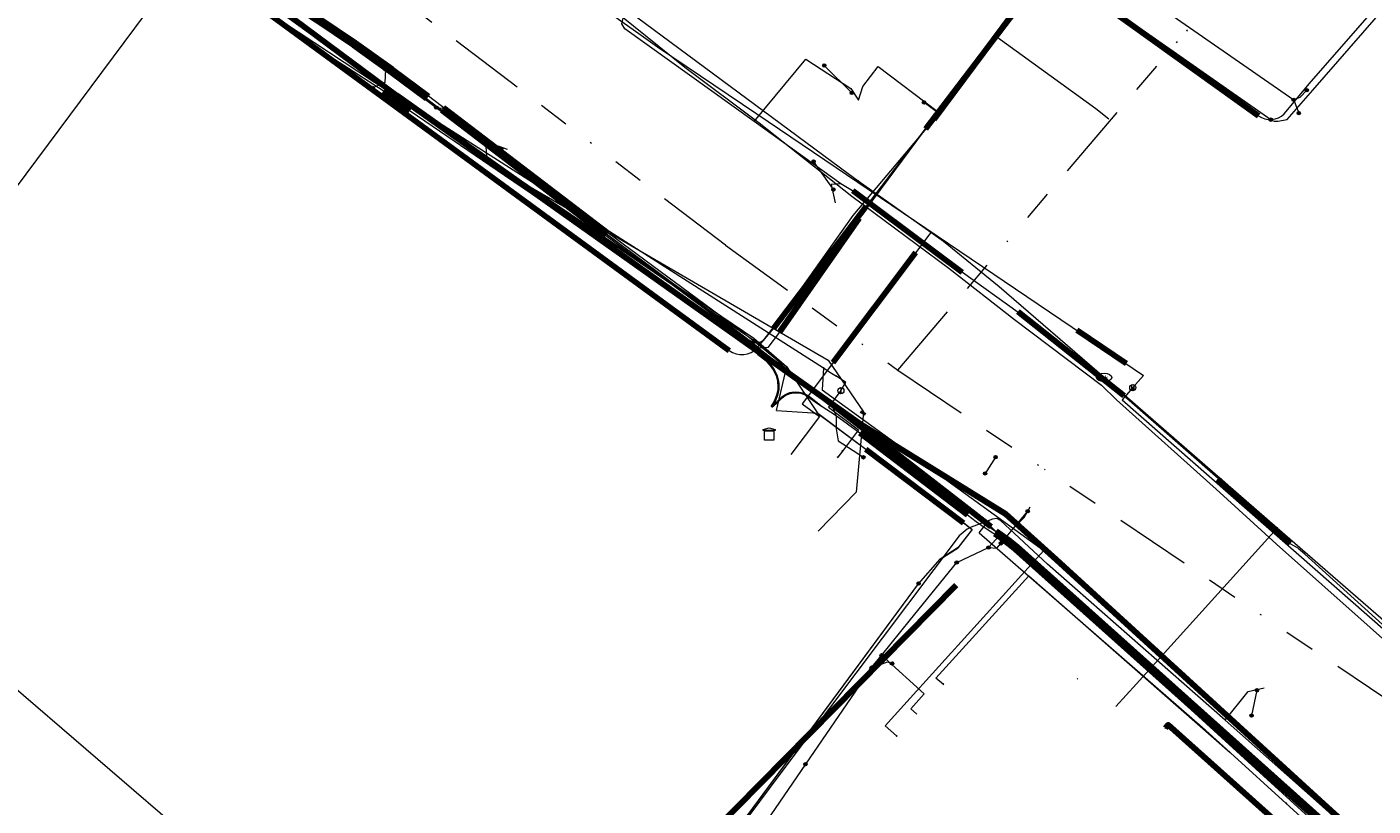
# Model space of a CAD drawing. Header units: metres. Extents: x 98902 to 136161, y 449037 to 499677.
# Tile 182 of 200: x 113463 to 113551, y 483532 to 483582. Entities that reach past the tile are written whole.
import ezdxf
from ezdxf.enums import TextEntityAlignment as Align
from ezdxf.lldxf.tags import DXFTag

# ---------------------------------------------------------------- set-up
doc = ezdxf.new("R2010")
doc.units = ezdxf.units.M
doc.linetypes.add('RI-OVERIG', pattern=[17, 5, -2, 2, -2, 0, -2, 2, -2])
for name, color, linetype, lineweight in [('B-WE-KL-DATA-G', 90, 'KL-DATA-N', 18), ('B-WE-KL-DATA_HULPSTUK-S', 90, 'Continuous', 25), ('B-WE-KL-DATA_KABELBED-G', 90, 'Continuous', 100), ('B-WE-KL-DATA_MANTELBUIS-G', 90, 'Continuous', 100), ('B-WE-KL-ET_LS-G', 190, 'KL-LS-N', 18), ('B-WE-KL-ET_LS_HULPSTUK-S', 190, 'Continuous', 25), ('B-WE-KL-ET_LS_MANTELBUIS-G', 190, 'Continuous', 100), ('B-WE-KL-ET_MS-G', 130, 'KL-MS-N', 18), ('B-WE-KL-ET_MS_HULPSTUK-S', 130, 'Continuous', 25), ('B-WE-KL-ET_MS_MANTELBUIS-G', 130, 'Continuous', 100), ('B-WE-KL-GAS_LD-G', 50, 'KL-GAS-LD-N', 18), ('B-WE-KL-GAS_LD_HULPSTUK-S', 50, 'Continuous', 25), ('B-WE-KL-GAS_LD_MANTELBUIS-G', 50, 'Continuous', 100), ('B-WE-KL-WATER-G', 170, 'KL-WATER-N', 18), ('B-WE-KL-WATER-S', 170, 'Continuous', 25), ('B-WE-KL-WATER_HULPSTUK-S', 170, 'Continuous', 25), ('B-WE-KL-WATER_MANTELBUIS-G', 170, 'Continuous', 100), ('B-WE-RI-VRIJVERVAL-G', 210, 'RI-OVERIG', 18), ('B-WE-RI-VRIJVERVAL_HULPSTUK-S', 210, 'Continuous', 25), ('V-WE-KL-WATER_HULPSTUK-S', 170, 'Continuous', 25)]:
    doc.layers.add(name, color=color, linetype=linetype, lineweight=lineweight)
doc.styles.add('NLCS-ISO', font='NLCS-ISO.ttf')
doc.styles.get("Standard").update_dxf_attribs({"font": 'arial.ttf'})
tags = doc.linetypes.add('KL-DATA-N', pattern='A,4,-1,[101,NLCS.SHX,S=0.5,R=0,X=0,Y=0],-1,4,-1,["D",Standard,S=1,R=0,X=-0.25,Y=-0.5],-1.5', length=12.5).pattern_tags.tags
tags[18] = DXFTag(74, 10)
tags = doc.linetypes.add('KL-GAS-LD-N', pattern='A,4,-1,[69,NLCS.SHX,S=0.5,R=0,X=0,Y=0],-1,4,-1,["L",Standard,S=1,R=0,X=0.25,Y=-0.5],-2', length=13).pattern_tags.tags
tags[18] = DXFTag(74, 10)
tags = doc.linetypes.add('KL-LS-N', pattern='A,4,-1,[103,NLCS.SHX,S=0.75,R=0,X=0,Y=0],-1,4,-1,["L",Standard,S=1,R=0,X=0,Y=-0.5],-2', length=13).pattern_tags.tags
tags[18] = DXFTag(74, 10)
tags = doc.linetypes.add('KL-MS-N', pattern='A,4,-1,[103,NLCS.SHX,S=0.75,R=0,X=0,Y=0],-1,4,-1,["M",Standard,S=1,R=0,X=0,Y=-0.5],-2', length=13).pattern_tags.tags
tags[18] = DXFTag(74, 10)
doc.linetypes.add('KL-WATER-N', pattern='A,7,-0.5,[168,NLCS.SHX,S=0.75,R=0,X=0.75,Y=0],-2', length=9.5)

# ---------------------------------------------------------------- blocks, each defined once
blk = doc.blocks.new('SKL-WATER_BRANDKRAAN_BRANDPUT-SO')
at = {"color": 0, "linetype": 'ByBlock', "lineweight": 18}
blk.add_ellipse((0, 0), major_axis=(2.5, 0), ratio=0.54, dxfattribs=at)
at = {"color": 0, "linetype": 'ByBlock', "lineweight": 18, "style": 'NLCS-ISO'}
blk.add_text('bk', height=1.5, dxfattribs=at).set_placement((0.16, 0), align=Align.MIDDLE_CENTER)
blk = doc.blocks.new('SKL-WTB_HULP_OVERIG-SO')
at = {"color": 0, "linetype": 'ByBlock', "lineweight": 18}
for points in [[(-0.14, 0.14), (0.14, -0.14)], [(0.14, 0.14), (-0.14, -0.14)]]:
    blk.add_lwpolyline(points, dxfattribs=at)
at = {"color": 0, "linetype": 'ByBlock', "lineweight": 18, "style": 'NLCS-ISO', "flags": 1}
for tag, p in [('TYPE', (1.5, 0)), ('OMSCHRIJVING', (1.5, -3)), ('LABEL', (1.5, -1.5))]:
    blk.add_attdef(tag, p, '', height=1, dxfattribs=at)
blk = doc.blocks.new('SKL-WTB_HULP_AFSLUITER-SO')
at = {"color": 0, "linetype": 'ByBlock', "lineweight": 18}
blk.add_lwpolyline([(0, 0.8), (0, -0.8)], dxfattribs=at)
blk.add_circle((0, 0), 1, dxfattribs=at)
at = {"color": 0, "linetype": 'ByBlock', "lineweight": 18, "style": 'NLCS-ISO', "flags": 1}
for tag, p in [('TYPE', (1.5, 0)), ('OMSCHRIJVING', (1.5, -3)), ('LABEL', (1.5, -1.5))]:
    blk.add_attdef(tag, p, '', height=1, dxfattribs=at)
blk = doc.blocks.new('SKL-WTB_HULP_SIFON-SO')
at = {"linetype": 'ByBlock', "lineweight": 18}
h = blk.add_hatch(color=0, dxfattribs=at)
h.dxf.hatch_style = 1
h.paths.add_polyline_path([(0.13, -0.53), (-0.13, -0.53), (-0.13, -0.8), (0.13, -0.8)])
at = {"color": 0, "linetype": 'ByBlock', "lineweight": 18}
blk.add_lwpolyline([(0.33, 0.8), (0.33, -0.53), (-0.33, -0.53), (-0.33, 0.8)], dxfattribs=at)
blk.add_lwpolyline([(0.13, -0.8), (-0.13, -0.8), (-0.13, -0.53), (0.13, -0.53)], close=True, dxfattribs=at)
blk.add_circle((0, 0), 1, dxfattribs=at)
at = {"color": 0, "linetype": 'ByBlock', "lineweight": 18, "style": 'NLCS-ISO', "flags": 1}
for tag, p in [('TYPE', (1.5, 0)), ('OMSCHRIJVING', (1.5, -3)), ('LABEL', (1.5, -1.5))]:
    blk.add_attdef(tag, p, '', height=1, dxfattribs=at)
blk = doc.blocks.new('SKL-WTB_HULP_MOF-SO')
at = {"linetype": 'ByBlock', "lineweight": 18}
h = blk.add_hatch(color=0, dxfattribs=at)
h.dxf.hatch_style = 1
h.paths.add_polyline_path([(-0.5625, 0, 1), (0.5625, 0, 1)])
at = {"color": 0, "linetype": 'ByBlock', "lineweight": 18}
blk.add_circle((0, 0), 0.5625, dxfattribs=at)
at = {"color": 0, "linetype": 'ByBlock', "lineweight": 18, "style": 'NLCS-ISO', "flags": 1}
for tag, p in [('TYPE', (1.5, 0)), ('OMSCHRIJVING', (1.5, -3)), ('LABEL', (1.5, -1.5))]:
    blk.add_attdef(tag, p, '', height=1, dxfattribs=at)
blk = doc.blocks.new('SKL-WTB_HULP_TECHNISCH GEBOUW-SO')
at = {"color": 0, "linetype": 'ByBlock', "lineweight": 18}
for points in [[(-2, 1.5), (0, 2), (2, 1.5), (2, 1.18), (-2, 1.18)], [(-1.5, 1.02), (1.5, 1.02), (1.5, -2), (-1.5, -2)]]:
    blk.add_lwpolyline(points, close=True, dxfattribs=at)
at = {"color": 0, "linetype": 'ByBlock', "lineweight": 18, "style": 'NLCS-ISO', "flags": 1}
for tag, p in [('TYPE', (2.5, 0)), ('OMSCHRIJVING', (2.5, -3)), ('LABEL', (2.5, -1.5))]:
    blk.add_attdef(tag, p, '', height=1, dxfattribs=at)
blk = doc.blocks.new('SRI-HULP_OVERIG-SO')
at = {"color": 0, "linetype": 'ByBlock', "lineweight": 18}
for points in [[(-0.14, 0.14), (0.14, -0.14)], [(0.14, 0.14), (-0.14, -0.14)]]:
    blk.add_lwpolyline(points, dxfattribs=at)
at = {"color": 0, "linetype": 'ByBlock', "lineweight": 18, "style": 'NLCS-ISO', "flags": 1}
for tag, p in [('TYPE', (1.5, 0)), ('OMSCHRIJVING', (1.5, -3)), ('LABEL', (1.5, -1.5))]:
    blk.add_attdef(tag, p, '', height=1, dxfattribs=at)

msp = doc.modelspace()

# ---------------------------------------------------------------- linework, layer by layer
at = {"layer": 'B-WE-KL-DATA-G', "flags": 128}
for points in [[(113506.398, 483635.558), (113510.868, 483632.3), (113509.512, 483630.465), (113508.139, 483628.915), (113517.124, 483622.191), (113518.766, 483620.823), (113525.871, 483615.675), (113525.612, 483615.238), (113522.617, 483611.228), (113521.806, 483610.144), (113516.297, 483602.768), (113514.099, 483599.959), (113511.411, 483596.359), (113506.604, 483589.932), (113503.941, 483586.186), (113501.822, 483583.126), (113505.959, 483579.807), (113510.83, 483576.155), (113516.882, 483571.376), (113523.216, 483566.652), (113527.513, 483563.303), (113533.22, 483559.005), (113534.192, 483558.068), (113540.708, 483552.227), (113544.649, 483548.628), (113559.863, 483535.084), (113568.302, 483532.665), (113573.8, 483538.421)], [(113511.411, 483596.359), (113506.604, 483589.932), (113503.941, 483586.186), (113501.822, 483583.126), (113505.959, 483579.807), (113510.83, 483576.155), (113516.882, 483571.376), (113523.216, 483566.652), (113527.513, 483563.303), (113533.22, 483559.005), (113534.192, 483558.068), (113540.708, 483552.227), (113544.649, 483548.628), (113559.863, 483535.084), (113568.302, 483532.665), (113573.8, 483538.421)], [(113525.211, 483549.373), (113525.821, 483550.138)], [(113525.211, 483549.373), (113539.801, 483536.667), (113541.616, 483535.017)], [(113522.87, 483539.46), (113522.37, 483539.87), (113528.46, 483546.55), (113541.616, 483535.017)], [(113541.616, 483535.017), (113541.654, 483534.983)], [(113541.654, 483534.983), (113545.284, 483531.682)], [(113545.284, 483531.682), (113548.592, 483528.674)]]:
    msp.add_lwpolyline(points, dxfattribs=at)
at = {"layer": 'B-WE-KL-DATA_KABELBED-G', "flags": 128}
for points in [[(113470.343, 483590.445), (113470.758, 483590.136), (113487.098, 483577.966), (113517.426, 483556.499), (113526.937, 483550.605), (113530.238, 483547.617), (113547.966, 483531.429), (113551.625, 483528.129), (113558.826, 483519.925), (113567.256, 483510.323), (113567.5, 483510.11), (113568.324, 483509.391)], [(113517.426, 483556.499), (113526.937, 483550.605)], [(113558.5, 483519.566), (113558.009, 483519.025), (113557.764, 483518.749), (113557.764, 483518.749), (113537.57, 483536.824), (113537.37, 483536.6)]]:
    msp.add_lwpolyline(points, dxfattribs=at)
at = {"layer": 'B-WE-KL-DATA_MANTELBUIS-G', "flags": 128}
msp.add_lwpolyline([(113517.426, 483556.499), (113526.937, 483550.605)], dxfattribs=at)
at = {"layer": 'B-WE-KL-ET_LS-G', "flags": 128}
for points in [[(113385.468, 483607.672), (113385.618, 483607.571), (113385.708, 483607.534), (113385.806, 483607.534), (113385.896, 483607.571), (113385.966, 483607.639), (113389.719, 483612.79), (113394.117, 483618.042), (113399.613, 483624.93), (113403.643, 483630.156), (113407.082, 483634.512), (113408.226, 483635.92), (113408.351, 483636.016), (113408.49, 483636.089), (113408.64, 483636.136), (113408.796, 483636.156), (113408.953, 483636.149), (113409.106, 483636.115), (113409.251, 483636.054), (113409.383, 483635.969), (113415.607, 483631.413), (113425.267, 483624.387), (113447.087, 483607.943), (113458.465, 483599.352), (113458.742, 483599.097), (113458.973, 483598.8), (113459.152, 483598.469), (113459.273, 483598.113), (113459.411, 483597.755), (113459.608, 483597.427), (113459.86, 483597.139), (113460.159, 483596.899), (113462.094, 483595.487), (113466.98, 483591.896), (113472.119, 483588.227), (113478.562, 483583.464), (113508.865, 483561.278), (113509.08, 483561.149), (113509.315, 483561.06), (113509.562, 483561.015), (113509.813, 483561.015), (113510.06, 483561.061), (113510.295, 483561.15), (113510.51, 483561.28), (113510.698, 483561.446), (113511.781, 483562.75), (113517.836, 483570.709), (113521.696, 483575.776), (113529.012, 483585.38), (113529.165, 483585.519), (113529.337, 483585.635), (113529.523, 483585.724), (113529.721, 483585.785), (113530.033, 483585.805), (113530.346, 483585.783), (113530.652, 483585.719), (113530.948, 483585.616), (113543.478, 483576.622), (113543.674, 483576.506), (113543.887, 483576.426), (113544.11, 483576.384), (113544.338, 483576.381), (113544.562, 483576.418), (113544.777, 483576.493), (113544.976, 483576.603), (113545.152, 483576.747), (113546.925, 483578.872), (113565.294, 483599.859), (113565.383, 483600.009), (113565.409, 483600.18), (113565.369, 483600.349), (113565.27, 483600.491), (113565.124, 483600.585), (113564.953, 483600.618), (113564.782, 483600.585), (113564.635, 483600.491)], [(113531.48, 483587.75), (113531.48, 483587.76), (113531.44, 483587.79), (113530.94, 483587.86), (113530.5, 483587.66), (113523.51, 483578.21), (113522.488, 483576.834), (113517.37, 483569.94), (113512.15, 483562.49), (113511.4, 483561.48), (113510.83, 483561.44), (113509.14, 483562.72), (113500.52, 483569.13), (113498.69, 483570.49), (113489.63, 483577.23), (113486.43, 483579.63), (113483.66, 483581.56), (113477.17, 483586.08), (113470.67, 483590.18), (113468.61, 483590.6), (113450.31, 483603.4), (113447.42, 483605.54), (113440.24, 483610.87), (113427.138, 483621.408), (113420.56, 483626.67), (113415.6, 483630.15), (113409.23, 483634.84), (113407.87, 483635.77), (113404.06, 483629.98), (113399.24, 483623.59), (113395.02, 483618.01), (113390.4, 483611.72), (113387.22, 483607.6), (113385.25, 483605.05), (113384.868, 483605.12), (113383.995, 483605.721)], [(113384.264, 483606.077), (113384.66, 483605.79), (113384.87, 483605.66), (113384.99, 483605.63), (113385.11, 483605.61), (113385.3, 483605.63), (113385.44, 483605.68), (113385.56, 483605.75), (113385.65, 483605.83), (113387.11, 483607.69), (113390.22, 483611.81), (113394.33, 483617.26), (113395.24, 483618.46), (113397.19, 483621.61), (113398.69, 483622.79), (113404.03, 483629.97), (113407.4, 483634.52), (113407.51, 483634.67), (113407.66, 483634.81), (113407.83, 483634.91), (113408.01, 483634.97), (113408.43, 483634.97), (113408.61, 483634.91), (113408.76, 483634.82), (113409.51, 483634.28), (113414.29, 483630.7), (113433.71, 483616.01), (113457.39, 483598.41), (113469.06, 483589.86), (113473.88, 483586.3), (113482.69, 483580.57), (113486.24, 483578.27), (113488, 483576.95), (113494.16, 483572.74), (113500.14, 483568.69), (113509.97, 483562.07), (113510.23, 483561.93), (113510.38, 483561.84), (113510.54, 483561.79), (113510.76, 483561.8), (113510.97, 483561.86), (113511.16, 483562), (113511.97, 483563.07), (113516.98, 483570.1), (113522.24, 483576.35), (113529.41, 483585.99), (113529.52, 483586.11), (113529.66, 483586.21), (113529.8, 483586.28), (113529.97, 483586.32), (113530.15, 483586.32), (113530.32, 483586.29), (113530.47, 483586.23), (113530.6, 483586.15), (113535.21, 483582.72), (113544.28, 483576.38), (113544.28, 483576.37)], [(113749.386, 483431.678), (113748.613, 483431.666), (113748.265, 483431.517), (113748.121, 483431.166), (113748.121, 483422.477), (113748.116, 483422.431), (113748.1, 483422.387), (113747.917, 483422.024), (113747.274, 483421.113), (113746.524, 483420.241), (113744.022, 483417.668), (113743.853, 483417.407), (113743.796, 483417.102), (113743.76, 483416.91), (113743.654, 483416.747), (113736.444, 483409.331), (113736.321, 483409.239), (113736.176, 483409.188), (113735.172, 483409.002), (113734.2, 483409.099), (113733.454, 483409.413), (113733.266, 483409.539), (113732.982, 483409.624), (113732.699, 483409.533), (113732.677, 483409.516), (113732.655, 483409.498), (113731.804, 483408.744), (113727.642, 483405.026), (113726.61, 483404.14), (113713.671, 483390.896), (113700.49, 483377.263), (113697.551, 483374.282), (113684.066, 483360.61), (113677.889, 483354.367), (113677.539, 483354.219), (113677.185, 483354.36), (113672.913, 483358.496), (113669.028, 483362.257), (113663.024, 483368.069), (113653.943, 483376.861), (113651.504, 483379.222), (113648.162, 483382.332), (113648.118, 483382.391), (113648.099, 483382.461), (113647.981, 483383.819), (113647.934, 483383.99), (113647.831, 483384.135), (113642.025, 483389.755), (113639.724, 483391.982), (113638.996, 483392.682), (113625.165, 483405.995), (113624.483, 483406.672), (113613.135, 483417.955), (113611.307, 483419.879), (113585.845, 483434.311), (113585.027, 483434.775), (113580.414, 483437.39), (113580.261, 483437.446), (113580.097, 483437.45), (113574.212, 483436.619), (113573.998, 483436.635), (113573.811, 483436.74), (113570.833, 483439.377), (113570.425, 483439.739), (113547.553, 483459.999), (113547.386, 483460.34), (113547.506, 483460.7), (113549.737, 483463.286), (113549.857, 483463.65), (113549.684, 483463.993), (113536.267, 483475.246), (113534.647, 483476.496), (113525.98, 483483.626), (113525.799, 483483.971), (113525.921, 483484.341), (113534.425, 483494.062), (113539.972, 483500.399), (113550.433, 483512.045), (113553.084, 483514.786), (113558, 483520.396), (113558.609, 483521.092), (113558.732, 483521.452), (113558.565, 483521.795), (113548.563, 483530.676), (113547.441, 483531.672), (113541.299, 483537.126), (113529.669, 483547.319), (113526.605, 483550.167), (113526.36, 483550.292), (113526.087, 483550.268), (113524.697, 483549.739), (113524.42, 483549.61), (113523.913, 483549.166), (113512.109, 483533.504), (113508.254, 483528.313), (113505.567, 483524.695), (113504.921, 483524.145), (113490.232, 483515.168), (113490.019, 483515.462), (113485.29, 483518.936), (113483.193, 483520.937), (113481.112, 483522.922), (113474.006, 483529.024), (113454.687, 483545.614), (113454.11, 483546.109), (113435.466, 483562.12), (113434.925, 483562.593), (113421.572, 483574.29), (113417.187, 483578.018), (113416.308, 483578.765), (113414.922, 483579.944), (113408.27, 483585.6), (113397.672, 483594.776), (113397.262, 483595.131), (113395.849, 483596.408), (113394.531, 483597.776), (113393.416, 483599.32), (113392.051, 483602.247), (113391.587, 483603.947), (113391.319, 483605.578), (113391.191, 483607.551), (113390.934, 483611.397), (113392.313, 483614.724), (113404.95, 483631.542)], [(113749.382, 483431.923), (113748.262, 483431.905), (113748.149, 483431.911), (113748.039, 483431.935), (113735.11, 483435.769), (113733.986, 483436.175), (113732.917, 483436.709), (113722.35, 483442.783), (113721.969, 483443.173), (113721.85, 483443.704), (113721.938, 483445.321), (113721.684, 483446.043), (113720.994, 483446.374), (113718.636, 483446.502), (113712.426, 483447.179), (113708.556, 483447.706), (113704.591, 483448.402), (113700.064, 483449.415), (113699.537, 483449.545), (113697.299, 483450.097), (113693.535, 483451.128), (113689.528, 483452.611), (113686.298, 483453.857), (113679.129, 483457.419), (113663.584, 483465.012), (113663.049, 483465.281), (113663.003, 483465.795), (113663.296, 483466.343), (113666.293, 483472.546), (113666.114, 483472.892), (113665.755, 483473.07), (113659.061, 483476.384), (113656.44, 483477.682), (113656.247, 483477.851), (113656.163, 483478.093), (113656.016, 483480.048), (113655.905, 483480.436), (113655.65, 483480.749), (113650.606, 483484.852), (113650.461, 483484.934), (113650.297, 483484.964), (113648.359, 483484.988), (113648.272, 483484.995), (113648.186, 483485.014), (113646.131, 483485.612), (113646.089, 483485.626), (113646.049, 483485.643), (113632.543, 483492.319), (113619.834, 483498.601), (113618.998, 483499.014), (113600.655, 483508.079), (113582.1, 483517.248), (113581.952, 483517.36), (113581.855, 483517.519), (113580.672, 483520.627), (113580.659, 483520.668), (113580.649, 483520.711), (113580.202, 483523.044), (113580.149, 483523.191), (113580.053, 483523.315), (113579.42, 483523.909), (113578.897, 483524.399), (113571.797, 483531.058), (113570.159, 483532.518), (113569.845, 483532.708), (113569.483, 483532.771), (113567.36, 483532.747), (113565.881, 483532.85), (113564.347, 483533.189), (113562.914, 483533.745), (113561.484, 483534.558), (113560.89, 483535.081), (113559.133, 483536.625), (113556.67, 483538.792), (113551.592, 483543.378), (113546.499, 483547.978), (113546.1, 483548.328), (113546.061, 483548.359), (113546.019, 483548.386), (113545.595, 483548.63), (113545.55, 483548.659), (113545.509, 483548.692), (113540.845, 483552.909), (113534.673, 483558.323), (113527.751, 483563.755), (113524.127, 483566.387), (113516.936, 483571.717), (113516.174, 483572.182), (113510.499, 483576.247), (113502.041, 483582.306), (113501.839, 483582.634), (113501.929, 483583.008), (113509.789, 483593.725), (113520.291, 483607.879), (113520.622, 483608.204), (113521.037, 483608.413), (113523.959, 483609.352), (113524.376, 483609.562), (113524.709, 483609.891), (113528.157, 483614.584), (113531.745, 483618.747), (113531.865, 483619.108), (113531.697, 483619.449), (113530.089, 483620.864), (113529.923, 483621.186), (113530.018, 483621.537), (113531.315, 483623.288)], [(113446.206, 483607.809), (113450.007, 483605.074), (113459.647, 483597.875), (113459.895, 483596.755), (113460.606, 483595.854), (113460.723, 483595.765), (113462.957, 483595.393), (113493.034, 483573.615)], [(113544.28, 483576.37), (113544.39, 483576.32), (113544.51, 483576.27), (113544.62, 483576.26), (113544.74, 483576.27), (113545.35, 483576.37), (113547.03, 483578.3), (113565.45, 483599.44), (113565.61, 483599.62), (113565.72, 483599.81), (113565.73, 483599.97), (113565.66, 483600.14), (113565.3, 483600.49), (113565.16, 483600.56), (113565, 483600.58), (113564.85, 483600.53), (113564.73, 483600.45), (113564.52, 483600.19), (113564.37, 483600.09), (113564.15, 483600.09), (113562.99, 483600.96)], [(113472.313, 483588.209), (113472.178, 483587.998), (113473.519, 483587.132), (113458.592, 483567.104), (113459.233, 483566.626)], [(113531.48, 483587.75), (113531.55, 483587.71), (113534.05, 483585.82), (113545.78, 483577.67), (113545.78, 483577.66)], [(113475.57, 483586.02), (113477.17, 483586.07), (113486.39, 483579.66), (113486.39, 483579.65)], [(113517.311, 483577.637), (113517.6, 483578.529), (113518.602, 483579.845), (113522.455, 483576.934), (113526.371, 483581.791), (113532.838, 483577.092), (113533.694, 483576.434)], [(113510.499, 483576.247), (113513.879, 483580.331), (113516.812, 483578.414), (113517.311, 483577.637)], [(113516.877, 483578.122), (113515.081, 483579.908)], [(113486.39, 483579.65), (113486.34, 483578.8), (113485.55, 483578.45), (113485.54, 483578.44)], [(113486.39, 483579.65), (113486.43, 483579.63), (113489.71, 483577.17), (113489.71, 483577.16), (113509.14, 483562.72), (113515.58, 483557.73), (113515.58, 483557.72), (113516.13, 483557.36), (113516.13, 483557.35)], [(113545.78, 483577.66), (113545.79, 483577.68), (113546.21, 483577.85), (113546.63, 483578.29)], [(113489.71, 483577.16), (113490.16, 483577.12), (113493.95, 483574.46), (113493.95, 483574.45)], [(113522.488, 483576.834), (113521.606, 483577.489)], [(113545.78, 483577.66), (113545.92, 483577.29), (113546.11, 483576.81), (113546.11, 483576.8)], [(113493.034, 483573.615), (113492.955, 483574.95), (113494.334, 483574.433)], [(113493.034, 483573.615), (113515.344, 483560.641), (113517.644, 483557.277), (113517.157, 483552.012), (113514.678, 483549.463)], [(113515.681, 483571.802), (113514.417, 483573.586), (113514.383, 483573.634)], [(113516.174, 483572.182), (113515.525, 483572.138), (113515.802, 483570.928)], [(113515.58, 483557.72), (113515.85, 483557), (113515.85, 483556.16), (113515.99, 483555.38), (113517.64, 483554.31), (113517.64, 483554.3)], [(113516.13, 483557.35), (113516.58, 483557.06), (113525.97, 483549.77), (113526.56, 483549.22), (113525.82, 483548.41), (113525.82, 483548.4)], [(113526.284, 483554.31), (113525.596, 483553.248)], [(113526.64, 483548.68), (113528.384, 483550.782)], [(113527.298, 483549.523), (113528.146, 483550.357), (113528.537, 483551.056)], [(113709.63, 483420.86), (113709.63, 483420.87), (113704.975, 483425.175), (113701.5, 483428.39), (113691.67, 483437.83), (113685.51, 483443.87), (113677.07, 483452.1), (113668.67, 483460.08), (113658.05, 483465.91), (113644.49, 483472.07), (113640.37, 483474.01), (113639.79, 483474.29), (113634.49, 483476.8), (113634.287, 483476.927), (113633.905, 483477.109), (113606.878, 483490.784), (113606.44, 483491.01), (113597.53, 483495.79), (113594.54, 483497.23), (113590.79, 483498.45), (113589.432, 483499.157), (113575.18, 483506.58), (113573.92, 483506.31), (113568.35, 483510.14), (113567.85, 483510.4), (113560.22, 483517.05), (113560.02, 483517.23), (113548.775, 483528.914), (113548.48, 483529.22), (113545.552, 483531.892), (113534.06, 483542.38), (113534.06, 483542.39), (113532.17, 483544.1), (113532.17, 483544.11), (113529.37, 483546.66), (113526.86, 483548.94), (113526.64, 483548.68)], [(113523.74, 483547.43), (113525.82, 483548.4)], [(113525.82, 483548.4), (113526.36, 483548.36), (113526.64, 483548.68)], [(113518.18, 483540.55), (113518.2, 483540.58), (113518.827, 483541.356), (113520.73, 483543.71), (113523.74, 483547.43)], [(113518.827, 483541.356), (113519.021, 483541.199), (113521.612, 483538.835), (113520.74, 483537.871), (113521.11, 483537.535)], [(113518.18, 483540.55), (113513.86, 483534.25), (113513.85, 483534.24)], [(113518.18, 483540.55), (113519.21, 483540.94), (113519.51, 483540.83)], [(113541.299, 483537.126), (113542.802, 483538.994), (113543.84, 483539.231)], [(113543.374, 483539.073), (113543.023, 483537.42)], [(113513.85, 483534.24), (113507.05, 483524.32), (113507.04, 483524.31)]]:
    msp.add_lwpolyline(points, dxfattribs=at)
at = {"layer": 'B-WE-KL-ET_LS_MANTELBUIS-G', "flags": 128}
for points in [[(113407.082, 483634.512), (113408.226, 483635.92), (113408.351, 483636.016), (113408.49, 483636.089), (113408.64, 483636.136), (113408.796, 483636.156), (113408.953, 483636.149), (113409.106, 483636.115), (113409.251, 483636.054), (113409.383, 483635.969), (113458.465, 483599.352), (113460.114, 483596.93), (113508.865, 483561.278)], [(113419.312, 483629.086), (113459.036, 483599.426), (113459.553, 483599.069), (113460.097, 483598.755), (113461.246, 483598.21), (113461.804, 483597.888), (113462.333, 483597.521), (113478.33, 483585.619), (113480.126, 483584.323), (113481.941, 483583.053), (113484.399, 483581.395), (113486.819, 483579.68), (113489.198, 483577.91)], [(113419.192, 483628.926), (113458.916, 483599.266), (113459.446, 483598.9), (113460.004, 483598.578), (113461.153, 483598.033), (113461.697, 483597.719), (113462.213, 483597.361), (113478.213, 483585.457), (113480.011, 483584.159), (113481.829, 483582.887), (113484.285, 483581.232), (113486.701, 483579.519), (113489.076, 483577.75)], [(113522.27, 483576.37), (113529.36, 483585.93)], [(113529.012, 483585.38), (113521.696, 483575.767)], [(113530.948, 483585.616), (113543.479, 483576.621)], [(113486.25, 483578.25), (113487.97, 483576.97)], [(113490.182, 483577.159), (113500.926, 483568.965)], [(113490.061, 483577), (113500.806, 483568.805)], [(113524.109, 483566.382), (113516.952, 483571.723)], [(113511.781, 483562.75), (113517.836, 483570.709)], [(113512.147, 483562.486), (113512.15, 483562.49), (113517.367, 483569.936)], [(113534.685, 483558.326), (113527.758, 483563.808)], [(113516.58, 483557.05), (113525.97, 483549.77)], [(113517.644, 483557.277), (113517.563, 483557.117)], [(113517.534, 483556.052), (113524.563, 483550.691)], [(113517.413, 483555.893), (113524.441, 483550.533)], [(113545.562, 483548.666), (113540.82, 483552.879)], [(113526.212, 483549.296), (113526.668, 483548.994), (113527.109, 483548.671), (113527.534, 483548.327), (113550.951, 483527.371)], [(113526.318, 483549.465), (113526.783, 483549.157), (113527.232, 483548.828), (113527.666, 483548.477), (113551.085, 483527.519)], [(113493.366, 483515.206), (113523.714, 483545.952)]]:
    msp.add_lwpolyline(points, dxfattribs=at)
at = {"layer": 'B-WE-KL-ET_MS-G', "flags": 128}
for points in [[(113525.438, 483550.05), (113524.563, 483550.691), (113517.534, 483556.052), (113514.919, 483558.077), (113513.914, 483558.917), (113511.889, 483560.733), (113510.802, 483561.634), (113509.682, 483562.493), (113500.926, 483568.965), (113489.198, 483577.91), (113486.819, 483579.68), (113484.399, 483581.395), (113481.941, 483583.053), (113480.126, 483584.323), (113478.33, 483585.619), (113462.333, 483597.521), (113461.804, 483597.888), (113461.246, 483598.21), (113460.097, 483598.755), (113459.553, 483599.069), (113459.036, 483599.426), (113418.207, 483629.911), (113417.989, 483630.067), (113417.76, 483630.205), (113417.52, 483630.325), (113417.271, 483630.425), (113416.597, 483630.638), (113416.192, 483630.808), (113415.803, 483631.011), (113415.433, 483631.248), (113410.637, 483634.581), (113410.006, 483634.983), (113409.297, 483635.402), (113409.085, 483635.471), (113408.862, 483635.483), (113408.644, 483635.438), (113408.444, 483635.339), (113408.114, 483635.056), (113407.887, 483634.882), (113406.753, 483634.135), (113405.918, 483633.464), (113405.147, 483632.719), (113404.447, 483631.907), (113390.663, 483614.641), (113390.449, 483614.427), (113390.279, 483614.318), (113390.092, 483614.241), (113389.794, 483614.187), (113389.592, 483614.195), (113389.299, 483614.272), (113389.036, 483614.421), (113378.378, 483622.294), (113378.123, 483622.5), (113377.886, 483622.727), (113377.454, 483623.222), (113377.217, 483623.449), (113376.961, 483623.655)], [(113385.227, 483607.353), (113387.67, 483607.28), (113389.65, 483609.91), (113390.92, 483611.58), (113391.87, 483612.87), (113395.42, 483617.7), (113397.51, 483620.39), (113399.5, 483623.27), (113404.2, 483629.5), (113408.52, 483635.37), (113415.6, 483630.15), (113477.74, 483584.04), (113488.61, 483576.87), (113510.5, 483561.94), (113510.5, 483561.93)], [(113389.469, 483611.295), (113389.903, 483611.853), (113390.106, 483612.142), (113390.28, 483612.453), (113390.347, 483612.619), (113390.435, 483612.965), (113390.456, 483613.142), (113390.465, 483613.499), (113390.521, 483613.852), (113390.64, 483614.189), (113390.818, 483614.499), (113404.605, 483631.783), (113405.292, 483632.581), (113406.05, 483633.313), (113406.871, 483633.973), (113408.002, 483634.719), (113408.605, 483635.203), (113408.71, 483635.249), (113408.878, 483635.284), (113408.992, 483635.282), (113409.159, 483635.244), (113409.901, 483634.813), (113410.527, 483634.414), (113415.319, 483631.084), (113415.703, 483630.838), (113416.107, 483630.627), (113416.528, 483630.451), (113417.204, 483630.236), (113417.438, 483630.142), (113417.664, 483630.029), (113417.881, 483629.899), (113418.086, 483629.752), (113458.916, 483599.266), (113459.446, 483598.9), (113460.004, 483598.578), (113461.153, 483598.033), (113461.697, 483597.719), (113462.213, 483597.361), (113478.213, 483585.457), (113480.011, 483584.159), (113481.829, 483582.887), (113484.285, 483581.232), (113486.701, 483579.519), (113489.076, 483577.75), (113500.806, 483568.805), (113508.644, 483563.012), (113509.097, 483562.652), (113509.522, 483562.26), (113510.312, 483561.415), (113510.737, 483561.023), (113511.191, 483560.664)], [(113397.51, 483620.4), (113397.51, 483620.39), (113399.5, 483623.27), (113404.2, 483629.5), (113408.52, 483635.37), (113415.6, 483630.15), (113477.74, 483584.04), (113488.61, 483576.87), (113510.48, 483562.08), (113512.6, 483560.24), (113514.67, 483557.17), (113517.79, 483554.83), (113524.18, 483550.02), (113524.76, 483549.58), (113523.84, 483548.4), (113522.67, 483547.65), (113521.25, 483546.05)], [(113510.5, 483561.93), (113512.6, 483560.24), (113511.941, 483557.363)], [(113511.191, 483560.664), (113511.495, 483560.398), (113511.734, 483560.1), (113511.905, 483559.785), (113511.97, 483559.618), (113512.056, 483559.27), (113512.076, 483559.092), (113512.069, 483558.733), (113511.994, 483558.352), (113511.841, 483557.961), (113511.62, 483557.605)], [(113511.191, 483560.664), (113511.332, 483560.53), (113511.593, 483560.24), (113511.793, 483559.944), (113511.938, 483559.619), (113512.025, 483559.272), (113512.05, 483558.917), (113512.04, 483558.738), (113511.965, 483558.36), (113511.814, 483557.975), (113511.596, 483557.623)], [(113511.191, 483560.664), (113511.446, 483560.479), (113511.559, 483560.37), (113511.767, 483560.104), (113511.937, 483559.787), (113512.002, 483559.618), (113512.086, 483559.268), (113512.106, 483559.089), (113512.099, 483558.729), (113512.023, 483558.344), (113511.868, 483557.948), (113511.644, 483557.587)], [(113511.601, 483557.619), (113512.013, 483557.962), (113512.292, 483558.238), (113512.491, 483558.383), (113512.713, 483558.491), (113512.83, 483558.53), (113512.95, 483558.559), (113513.196, 483558.585), (113513.442, 483558.567), (113513.563, 483558.543), (113513.681, 483558.508), (113513.907, 483558.407), (113514.111, 483558.27), (113514.951, 483557.63)], [(113511.626, 483557.6), (113512.036, 483557.942), (113512.312, 483558.215), (113512.507, 483558.357), (113512.723, 483558.462), (113512.838, 483558.501), (113513.074, 483558.547), (113513.195, 483558.555), (113513.315, 483558.552), (113513.553, 483558.514), (113513.781, 483558.436), (113513.889, 483558.383), (113514.656, 483557.825), (113514.951, 483557.63)], [(113511.651, 483557.582), (113512.059, 483557.922), (113512.331, 483558.193), (113512.522, 483558.331), (113512.626, 483558.387), (113512.846, 483558.472), (113513.077, 483558.517), (113513.195, 483558.525), (113513.43, 483558.509), (113513.546, 483558.485), (113513.659, 483558.452), (113513.874, 483558.357), (113514.646, 483557.811), (113514.951, 483557.63)], [(113514.951, 483557.63), (113515.786, 483557.071), (113516.607, 483556.492), (113517.413, 483555.893), (113524.441, 483550.533), (113525.018, 483550.102), (113525.609, 483549.69), (113526.668, 483548.994), (113527.109, 483548.671), (113527.534, 483548.327), (113554.209, 483524.44), (113555.967, 483522.843), (113556.2, 483522.559), (113556.379, 483522.239), (113556.5, 483521.892), (113556.536, 483521.712), (113556.562, 483521.346), (113556.55, 483521.163), (113556.478, 483520.803), (113556.345, 483520.461), (113556.256, 483520.3), (113556.037, 483520.005), (113523.843, 483483.042), (113521.483, 483480.649), (113518.892, 483478.507), (113515.222, 483476.067), (113514.395, 483475.428), (113513.618, 483474.729), (113512.898, 483473.971), (113499.851, 483459.192), (113499.582, 483458.913), (113499.289, 483458.658), (113498.974, 483458.431), (113498.64, 483458.233), (113497.923, 483457.892), (113497.573, 483457.685), (113497.244, 483457.447), (113496.937, 483457.181), (113495.948, 483456.148), (113495.178, 483455.475), (113494.35, 483454.873), (113493.472, 483454.348), (113492.77, 483454.007), (113492.043, 483453.723), (113491.296, 483453.499), (113490.533, 483453.337), (113489.759, 483453.238), (113487.485, 483453.044), (113485.763, 483452.915), (113485.327, 483452.906), (113484.891, 483452.936), (113484.46, 483453.005), (113484.037, 483453.113), (113480.141, 483454.532), (113479.722, 483454.705), (113479.318, 483454.912), (113478.933, 483455.152), (113478.57, 483455.424), (113476.816, 483456.879), (113475.1, 483458.379), (113473.423, 483459.921), (113471.647, 483461.687), (113469.836, 483463.417), (113467.484, 483465.583), (113466.995, 483466.074), (113466.052, 483467.089), (113465.563, 483467.58), (113465.056, 483468.052)], [(113488.18, 483450.69), (113493.71, 483456.88), (113500.04, 483463.96), (113514.98, 483481.31), (113515.69, 483482.41), (113515.69, 483483.16), (113515.57, 483483.94), (113511.51, 483487.56), (113504.95, 483494.28), (113497.13, 483500.94), (113492.14, 483505.42), (113491.61, 483506.08), (113491.48, 483507.01), (113492.14, 483508.07), (113494.46, 483510.97), (113500.63, 483518.13), (113521.25, 483546.04), (113522.67, 483547.64), (113523.84, 483548.39), (113524.76, 483549.57), (113524.18, 483550.01), (113517.79, 483554.82), (113514.67, 483557.16), (113511.96, 483557.349)], [(113525.438, 483550.05), (113526.783, 483549.157), (113527.232, 483548.828), (113527.666, 483548.477), (113551.085, 483527.519), (113555.968, 483523.115), (113556.247, 483522.826), (113556.367, 483522.664), (113556.561, 483522.311), (113556.69, 483521.931), (113556.751, 483521.533), (113556.742, 483521.131), (113556.663, 483520.737), (113556.597, 483520.546), (113556.418, 483520.186), (113556.179, 483519.863), (113523.993, 483482.91), (113521.618, 483480.502), (113519.012, 483478.347), (113515.338, 483475.904), (113514.523, 483475.275), (113513.758, 483474.585), (113513.048, 483473.839), (113500.001, 483459.06), (113499.719, 483458.767), (113499.413, 483458.501), (113499.083, 483458.264), (113498.734, 483458.057), (113498.017, 483457.715), (113497.683, 483457.518), (113497.368, 483457.291), (113497.075, 483457.036), (113496.087, 483456.004), (113495.303, 483455.318), (113494.46, 483454.706), (113493.566, 483454.172), (113492.85, 483453.823), (113492.108, 483453.534), (113491.345, 483453.306), (113490.566, 483453.14), (113489.777, 483453.038), (113488.162, 483452.901), (113487.898, 483452.868), (113487.639, 483452.812), (113487.386, 483452.733), (113487.141, 483452.631), (113486.907, 483452.507), (113486.685, 483452.363), (113486.476, 483452.199), (113486.283, 483452.017), (113486.108, 483451.818), (113485.869, 483451.498), (113485.656, 483451.159), (113485.471, 483450.805), (113485.315, 483450.437), (113485.189, 483450.058), (113485.131, 483449.765), (113485.124, 483449.466), (113485.169, 483449.17), (113485.264, 483448.887), (113485.33, 483448.753), (113485.494, 483448.503), (113485.699, 483448.286), (113486.319, 483447.819), (113487.353, 483447.11)], [(113501.34, 483465.76), (113514.95, 483481.26), (113515.71, 483482.42), (113515.71, 483483.17), (113515.64, 483483.58), (113515.58, 483483.92), (113511.51, 483487.56), (113511.55, 483487.52), (113504.95, 483494.28), (113497.14, 483500.94), (113492.15, 483505.41), (113491.62, 483506.07), (113491.49, 483507), (113492.15, 483508.07), (113494.47, 483510.97), (113500.64, 483518.13), (113521.25, 483546.04), (113521.25, 483546.05)]]:
    msp.add_lwpolyline(points, dxfattribs=at)
at = {"layer": 'B-WE-KL-ET_MS_MANTELBUIS-G', "flags": 128}
msp.add_lwpolyline([(113517.795, 483554.826), (113524.18, 483550.02)], dxfattribs=at)
msp.add_lwpolyline([(113517.795, 483554.826), (113524.18, 483550.02)], dxfattribs=at)
at = {"layer": 'B-WE-KL-GAS_LD-G', "flags": 128}
for points in [[(113481.953, 483596.844), (113500.457, 483583.772), (113502.959, 483582.004), (113504.185, 483581.138), (113510.665, 483576.756), (113532.034, 483562.304), (113535.956, 483559.652), (113535.256, 483558.854)], [(113479.714, 483583.416), (113482.779, 483581.148)], [(113482.779, 483581.148), (113487.14, 483577.922), (113511.163, 483562.606), (113515.032, 483560.14), (113515.452, 483559.872), (113515.875, 483559.602)], [(113515.032, 483560.14), (113514.948, 483558.701), (113529.43, 483548.214), (113520.288, 483538.111), (113519.065, 483536.759), (113519.803, 483536.091)], [(113516.166, 483558.658), (113516.498, 483559.187), (113515.875, 483559.602)], [(113516.166, 483558.658), (113515.351, 483557.571), (113517.309, 483556.101), (113516.263, 483554.709)], [(113535.256, 483558.854), (113534.556, 483558.055), (113551.8, 483542.931)], [(113516.263, 483554.709), (113515.963, 483554.309)]]:
    msp.add_lwpolyline(points, dxfattribs=at)
at = {"layer": 'B-WE-KL-GAS_LD_MANTELBUIS-G', "flags": 128}
msp.add_lwpolyline([(113531.587, 483562.606), (113534.818, 483560.422)], dxfattribs=at)
at = {"layer": 'B-WE-KL-WATER-G', "flags": 128}
for points in [[(113567.951, 483533.451), (113567.667, 483533.709), (113566.918, 483534.395), (113562.775, 483535.198), (113560.189, 483536.074), (113557.097, 483538.899), (113544.707, 483549.676), (113533.39, 483559.521), (113526.524, 483565.452), (113522.867, 483568.411), (113522.051, 483568.99), (113517.302, 483572.36), (113516.65, 483572.823), (113496.774, 483587.56), (113485.909, 483595.618), (113485.106, 483596.214), (113481.966, 483598.542), (113478.351, 483601.223), (113477.944, 483601.515), (113460.224, 483614.2), (113459.172, 483615.134), (113453.332, 483620.317), (113443.194, 483627.879), (113433.094, 483635.412), (113432.773, 483635.651), (113429.167, 483638.341), (113426.429, 483640.358), (113422.427, 483643.306), (113414.426, 483649.201), (113411.629, 483651.304), (113408.027, 483654.013), (113397.044, 483662.271), (113396.293, 483662.835), (113393.239, 483665.132), (113390.042, 483667.536), (113386.912, 483670.031), (113378.916, 483676.404), (113375.081, 483679.459), (113371.864, 483681.837), (113368.342, 483684.443), (113367.618, 483684.978), (113366.111, 483686.093), (113357.418, 483692.525), (113353.666, 483695.3), (113342.604, 483703.483), (113339.059, 483706.106), (113336.808, 483707.77), (113333.512, 483710.209), (113332.607, 483710.878), (113316.308, 483722.935), (113312.359, 483725.856), (113301.639, 483733.787), (113297.61, 483736.767), (113294.636, 483738.967), (113287.123, 483744.633), (113282.895, 483747.822), (113277.784, 483751.676), (113277.338, 483752.011)], [(113522.051, 483568.99), (113513.642, 483557.803), (113514.765, 483556.959), (113512.899, 483554.474)], [(113544.707, 483549.676), (113535.488, 483539.492), (113534.146, 483538.009)]]:
    msp.add_lwpolyline(points, dxfattribs=at)
at = {"layer": 'B-WE-KL-WATER_MANTELBUIS-G', "flags": 128}
msp.add_lwpolyline([(113515.664, 483560.493), (113521.071, 483567.687)], dxfattribs=at)
at = {"layer": 'B-WE-RI-VRIJVERVAL-G', "flags": 128}
for points in [[(113508.618, 483568.165), (113487.6, 483584.1)], [(113519.9, 483560), (113538.8, 483582.2)], [(113508.618, 483568.165), (113519.9, 483560)], [(113519.9, 483560), (113529.5, 483553.5)], [(113567, 483528.3), (113529.5, 483553.5)]]:
    msp.add_lwpolyline(points, dxfattribs=at)

# ---------------------------------------------------------------- block references
at = {"layer": 'B-WE-KL-DATA_HULPSTUK-S', "xscale": 0.2, "yscale": 0.2, "zscale": 0.2}
for p in [(113525.821, 483550.137), (113522.87, 483539.47), (113537.37, 483536.6), (113545.284, 483531.682)]:
    msp.add_blockref('SKL-WTB_HULP_OVERIG-SO', p, dxfattribs=at)
at = {"layer": 'B-WE-KL-ET_LS_HULPSTUK-S', "xscale": 0.2, "yscale": 0.2, "zscale": 0.2}
for name, p in [('SKL-WTB_HULP_MOF-SO', (113486.39, 483579.65)), ('SKL-WTB_HULP_MOF-SO', (113515.081, 483579.908)), ('SKL-WTB_HULP_MOF-SO', (113485.54, 483578.44)), ('SKL-WTB_HULP_MOF-SO', (113516.877, 483578.122)), ('SKL-WTB_HULP_MOF-SO', (113546.63, 483578.29)), ('SKL-WTB_HULP_MOF-SO', (113489.71, 483577.16)), ('SKL-WTB_HULP_MOF-SO', (113521.606, 483577.489)), ('SKL-WTB_HULP_MOF-SO', (113545.78, 483577.66)), ('SKL-WTB_HULP_MOF-SO', (113522.488, 483576.834)), ('SKL-WTB_HULP_MOF-SO', (113544.28, 483576.37)), ('SKL-WTB_HULP_MOF-SO', (113546.11, 483576.8)), ('SKL-WTB_HULP_MOF-SO', (113493.95, 483574.45)), ('SKL-WTB_HULP_MOF-SO', (113514.383, 483573.634)), ('SKL-WTB_HULP_MOF-SO', (113515.681, 483571.802)), ('SKL-WTB_HULP_MOF-SO', (113515.58, 483557.72)), ('SKL-WTB_HULP_MOF-SO', (113516.13, 483557.35)), ('SKL-WTB_HULP_TECHNISCH GEBOUW-SO', (113511.48, 483555.82)), ('SKL-WTB_HULP_MOF-SO', (113517.64, 483554.3)), ('SKL-WTB_HULP_MOF-SO', (113526.284, 483554.31)), ('SKL-WTB_HULP_MOF-SO', (113525.596, 483553.248)), ('SKL-WTB_HULP_MOF-SO', (113528.384, 483550.782)), ('SKL-WTB_HULP_MOF-SO', (113525.82, 483548.4)), ('SKL-WTB_HULP_MOF-SO', (113526.64, 483548.68)), ('SKL-WTB_HULP_MOF-SO', (113523.74, 483547.43)), ('SKL-WTB_HULP_MOF-SO', (113518.827, 483541.356)), ('SKL-WTB_HULP_MOF-SO', (113518.18, 483540.55)), ('SKL-WTB_HULP_MOF-SO', (113519.51, 483540.83)), ('SKL-WTB_HULP_OVERIG-SO', (113531.64, 483539.82)), ('SKL-WTB_HULP_MOF-SO', (113543.374, 483539.073)), ('SKL-WTB_HULP_OVERIG-SO', (113521.11, 483537.535)), ('SKL-WTB_HULP_MOF-SO', (113543.023, 483537.42)), ('SKL-WTB_HULP_MOF-SO', (113513.85, 483534.24))]:
    msp.add_blockref(name, p, dxfattribs=at)
at = {"layer": 'B-WE-KL-ET_MS_HULPSTUK-S', "xscale": 0.2, "yscale": 0.2, "zscale": 0.2}
for name, p in [('SKL-WTB_HULP_MOF-SO', (113510.5, 483561.93)), ('SKL-WTB_HULP_TECHNISCH GEBOUW-SO', (113511.48, 483555.82)), ('SKL-WTB_HULP_MOF-SO', (113521.25, 483546.05))]:
    msp.add_blockref(name, p, dxfattribs=at)
at = {"layer": 'B-WE-KL-GAS_LD_HULPSTUK-S', "xscale": 0.2, "yscale": 0.2, "zscale": 0.2}
for name, p in [('SKL-WTB_HULP_OVERIG-SO', (113502.959, 483582.004)), ('SKL-WTB_HULP_OVERIG-SO', (113482.779, 483581.148)), ('SKL-WTB_HULP_OVERIG-SO', (113515.032, 483560.14)), ('SKL-WTB_HULP_OVERIG-SO', (113515.875, 483559.602)), ('SKL-WTB_HULP_AFSLUITER-SO', (113516.166, 483558.658)), ('SKL-WTB_HULP_SIFON-SO', (113535.256, 483558.854)), ('SKL-WTB_HULP_OVERIG-SO', (113515.963, 483554.309)), ('SKL-WTB_HULP_OVERIG-SO', (113516.263, 483554.709)), ('SKL-WTB_HULP_OVERIG-SO', (113519.803, 483536.091))]:
    msp.add_blockref(name, p, dxfattribs=at)
at = {"layer": 'B-WE-KL-WATER-S', "xscale": 0.2, "yscale": 0.2, "zscale": 0.2}
msp.add_blockref('SKL-WATER_BRANDKRAAN_BRANDPUT-SO', (113533.39, 483559.521), dxfattribs=at)
at = {"layer": 'B-WE-KL-WATER_HULPSTUK-S', "xscale": 0.2, "yscale": 0.2, "zscale": 0.2}
for p in [(113522.051, 483568.99), (113544.707, 483549.676)]:
    msp.add_blockref('SKL-WTB_HULP_OVERIG-SO', p, dxfattribs=at)
at = {"layer": 'B-WE-RI-VRIJVERVAL_HULPSTUK-S', "xscale": 0.2, "yscale": 0.2, "zscale": 0.2}
for p in [(113538.8, 483582.2), (113508.618, 483568.165), (113519.9, 483560), (113529.5, 483553.5)]:
    msp.add_blockref('SRI-HULP_OVERIG-SO', p, dxfattribs=at)
at = {"layer": 'V-WE-KL-WATER_HULPSTUK-S', "xscale": 0.2, "yscale": 0.2, "zscale": 0.2}
msp.add_blockref('SKL-WTB_HULP_OVERIG-SO', (113517.302, 483572.36), dxfattribs=at)

doc.saveas('drawing.dxf')
